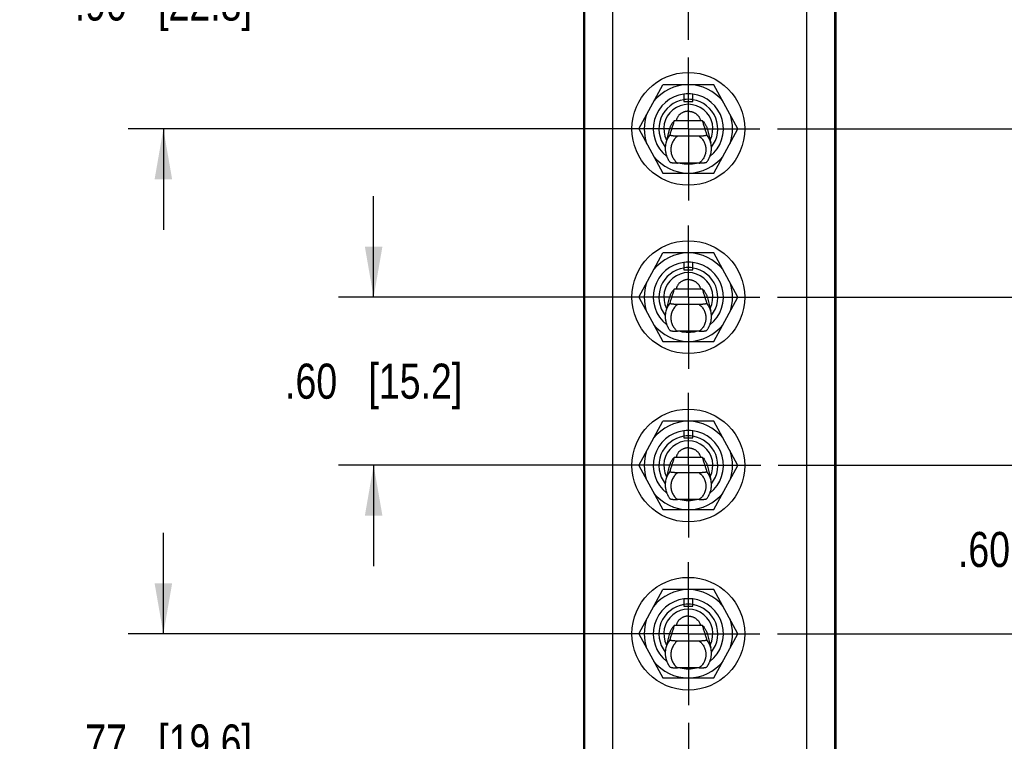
# Model space of a CAD drawing. Header units: inches. Extents: x 0 to 22, y 0 to 17.
# Tile 26 of 40: x 12.8 to 16.3, y 6.3 to 8.9. Entities that reach past the tile are written whole.
import ezdxf

# ---------------------------------------------------------------- set-up
doc = ezdxf.new("R2010")
doc.units = ezdxf.units.IN
doc.header["$LTSCALE"] = 1.21
doc.header["$MEASUREMENT"] = 0
doc.linetypes.add('CENTER', pattern=[0.6, 0.375, -0.075, 0.075, -0.075])
doc.layers.get('0').update_dxf_attribs({"linetype": 'CONTINUOUS'})
doc.layers.add('02___PRT_ALL_AXES', color=7, linetype='CONTINUOUS')
doc.layers.add('DIMENSIONS', color=7, linetype='CONTINUOUS')
doc.styles.get("Standard").update_dxf_attribs({"font": 'txt', "width": 0.8})
doc.dimstyles.new('DIMSTYLE_1', dxfattribs={"dimtxt": 0.125, "dimasz": 0.18, "dimexe": 0.125, "dimexo": 0.0625, "dimgap": 0.0625, "dimtad": 0, "dimtih": 1, "dimtoh": 1, "dimzin": 4, "dimdsep": 46, "dimtxsty": 'STANDARD', "dimblk": '_FILLED', "dimblk1": '_FILLED', "dimblk2": '_FILLED', "dimcen": 0.09, "dimadec": 0, "dimazin": 0, "dimtp": 0.001, "dimtm": 0.001, "dimtfac": 1, "dimtofl": 0, "dimtmove": 0, "dimatfit": 3, "dimldrblk": '_FILLED', "dimfxl": 1, "dimtolj": 1, "dimtzin": 4, "dimarcsym": 0})

# ---------------------------------------------------------------- blocks, each defined once
blk = doc.blocks.new('_FILLED')
at = {"color": 0, "linetype": 'BYBLOCK'}
blk.add_solid([(0, 0), (-1, 0.174), (-1, -0.174)], dxfattribs=at)
blk = doc.blocks.new('*D6')
at = {"layer": 'DIMENSIONS', "color": 2, "linetype": 'CONTINUOUS'}
for p, q in [((15.2203, 6.3757), (15.2203, 5.0467)), ((15.7478, 6.0644), (15.7478, 5.0467)), ((15.2203, 5.1717), (14.8603, 5.1717)), ((15.7478, 5.1717), (16.1034, 5.1717))]:
    blk.add_line(p, q, dxfattribs=at)
at = {"layer": 'DIMENSIONS', "color": 2, "linetype": 'CONTINUOUS', "xscale": 0.18, "yscale": 0.18, "zscale": 0.18}
blk.add_blockref('_FILLED', (15.2203, 5.1717), dxfattribs=at)
at = {"layer": 'DIMENSIONS', "color": 2, "linetype": 'CONTINUOUS', "xscale": 0.18, "yscale": 0.18, "zscale": 0.18, "rotation": 180}
blk.add_blockref('_FILLED', (15.7478, 5.1717), dxfattribs=at)
at = {"layer": 'DIMENSIONS', "color": 2, "linetype": 'CONTINUOUS', "insert": (16.1659, 5.2342), "char_height": 0.125, "width": 1.025, "attachment_point": 1, "line_spacing_factor": 0.9}
blk.add_mtext('.53{\\Ftxt.shx;\\W1.000000;\\H0.125000; }[13.4]', dxfattribs=at)
blk = doc.blocks.new('*D7')
at = {"layer": 'DIMENSIONS', "color": 2, "linetype": 'CONTINUOUS'}
for p, q in [((14.8478, 9.1143), (14.8478, 10.2657)), ((15.2203, 8.8107), (15.2203, 10.2657)), ((14.8478, 10.1407), (14.4727, 10.1407)), ((15.2203, 10.1407), (15.5803, 10.1407))]:
    blk.add_line(p, q, dxfattribs=at)
at = {"layer": 'DIMENSIONS', "color": 2, "linetype": 'CONTINUOUS', "xscale": 0.18, "yscale": 0.18, "zscale": 0.18}
blk.add_blockref('_FILLED', (14.8478, 10.1407), dxfattribs=at)
at = {"layer": 'DIMENSIONS', "color": 2, "linetype": 'CONTINUOUS', "xscale": 0.18, "yscale": 0.18, "zscale": 0.18, "rotation": 180}
blk.add_blockref('_FILLED', (15.2203, 10.1407), dxfattribs=at)
at = {"layer": 'DIMENSIONS', "color": 2, "linetype": 'CONTINUOUS', "insert": (14.4102, 10.2032), "char_height": 0.125, "width": 0.925, "attachment_point": 3, "line_spacing_factor": 0.9}
blk.add_mtext('.37{\\Ftxt.shx;\\W1.000000;\\H0.125000; }[9.5]', dxfattribs=at)
blk = doc.blocks.new('*D8')
at = {"layer": 'DIMENSIONS', "color": 2, "linetype": 'CONTINUOUS'}
for p, q in [((15.7103, 9.3907), (18.1228, 9.3907)), ((17.9978, 9.3907), (17.9978, 7.7812)), ((17.9978, 5.9217), (17.9978, 7.5312)), ((15.7103, 5.9217), (18.1228, 5.9217))]:
    blk.add_line(p, q, dxfattribs=at)
at = {"layer": 'DIMENSIONS', "color": 2, "linetype": 'CONTINUOUS', "xscale": 0.18, "yscale": 0.18, "zscale": 0.18}
for p, rotation in [((17.9978, 9.3907), 90), ((17.9978, 5.9217), 270)]:
    blk.add_blockref('_FILLED', p, dxfattribs=dict(at, rotation=rotation))
at = {"layer": 'DIMENSIONS', "color": 2, "linetype": 'CONTINUOUS', "insert": (17.9978, 7.7187), "char_height": 0.125, "width": 1.125, "attachment_point": 2, "line_spacing_factor": 0.9}
blk.add_mtext('3.47{\\Ftxt.shx;\\W1.000000;\\H0.125000; }[88.1]', dxfattribs=at)
blk = doc.blocks.new('*D9')
at = {"layer": 'DIMENSIONS', "color": 2, "linetype": 'CONTINUOUS'}
for p, q in [((13.3478, 6.6932), (13.3478, 7.0532)), ((15.1578, 6.6932), (13.2228, 6.6932)), ((14.8853, 5.9217), (13.2228, 5.9217)), ((13.3478, 5.9217), (13.3478, 5.5617))]:
    blk.add_line(p, q, dxfattribs=at)
at = {"layer": 'DIMENSIONS', "color": 2, "linetype": 'CONTINUOUS', "xscale": 0.18, "yscale": 0.18, "zscale": 0.18}
for p, rotation in [((13.3478, 6.6932), 270), ((13.3478, 5.9217), 90)]:
    blk.add_blockref('_FILLED', p, dxfattribs=dict(at, rotation=rotation))
at = {"layer": 'DIMENSIONS', "color": 2, "linetype": 'CONTINUOUS', "insert": (13.3478, 6.3699), "char_height": 0.125, "width": 1.025, "attachment_point": 2, "line_spacing_factor": 0.9}
blk.add_mtext('.77{\\Ftxt.shx;\\W1.000000;\\H0.125000; }[19.6]', dxfattribs=at)
blk = doc.blocks.new('*D10')
at = {"layer": 'DIMENSIONS', "color": 2, "linetype": 'CONTINUOUS'}
for p, q in [((16.4978, 7.2942), (16.4978, 7.6542)), ((15.5408, 7.2942), (16.6228, 7.2942)), ((15.5378, 6.6932), (16.6228, 6.6932)), ((16.4978, 6.6932), (16.4978, 6.3332))]:
    blk.add_line(p, q, dxfattribs=at)
at = {"layer": 'DIMENSIONS', "color": 2, "linetype": 'CONTINUOUS', "xscale": 0.18, "yscale": 0.18, "zscale": 0.18}
for p, rotation in [((16.4978, 7.2942), 270), ((16.4978, 6.6932), 90)]:
    blk.add_blockref('_FILLED', p, dxfattribs=dict(at, rotation=rotation))
at = {"layer": 'DIMENSIONS', "color": 2, "linetype": 'CONTINUOUS', "insert": (16.4978, 7.0562), "char_height": 0.125, "width": 1.025, "attachment_point": 2, "line_spacing_factor": 0.9}
blk.add_mtext('.60{\\Ftxt.shx;\\W1.000000;\\H0.125000; }[15.3]', dxfattribs=at)
blk = doc.blocks.new('*D11')
at = {"layer": 'DIMENSIONS', "color": 2, "linetype": 'CONTINUOUS'}
for p, q in [((14.0978, 7.8932), (14.0978, 8.2532)), ((15.1578, 7.8932), (13.9728, 7.8932)), ((15.1583, 7.2942), (13.9728, 7.2942)), ((14.0978, 7.2942), (14.0978, 6.9342))]:
    blk.add_line(p, q, dxfattribs=at)
at = {"layer": 'DIMENSIONS', "color": 2, "linetype": 'CONTINUOUS', "xscale": 0.18, "yscale": 0.18, "zscale": 0.18}
for p, rotation in [((14.0978, 7.8932), 270), ((14.0978, 7.2942), 90)]:
    blk.add_blockref('_FILLED', p, dxfattribs=dict(at, rotation=rotation))
at = {"layer": 'DIMENSIONS', "color": 2, "linetype": 'CONTINUOUS', "insert": (14.0978, 7.6562), "char_height": 0.125, "width": 1.025, "attachment_point": 2, "line_spacing_factor": 0.9}
blk.add_mtext('.60{\\Ftxt.shx;\\W1.000000;\\H0.125000; }[15.2]', dxfattribs=at)
blk = doc.blocks.new('*D12')
at = {"layer": 'DIMENSIONS', "color": 2, "linetype": 'CONTINUOUS'}
for p, q in [((13.3478, 9.3907), (13.3478, 9.7507)), ((14.8853, 9.3907), (13.2228, 9.3907)), ((15.1578, 8.4932), (13.2228, 8.4932)), ((13.3478, 8.4932), (13.3478, 8.1332))]:
    blk.add_line(p, q, dxfattribs=at)
at = {"layer": 'DIMENSIONS', "color": 2, "linetype": 'CONTINUOUS', "xscale": 0.18, "yscale": 0.18, "zscale": 0.18}
for p, rotation in [((13.3478, 9.3907), 270), ((13.3478, 8.4932), 90)]:
    blk.add_blockref('_FILLED', p, dxfattribs=dict(at, rotation=rotation))
at = {"layer": 'DIMENSIONS', "color": 2, "linetype": 'CONTINUOUS', "insert": (13.3478, 9.0044), "char_height": 0.125, "width": 1.025, "attachment_point": 2, "line_spacing_factor": 0.9}
blk.add_mtext('.90{\\Ftxt.shx;\\W1.000000;\\H0.125000; }[22.8]', dxfattribs=at)
blk = doc.blocks.new('*D13')
at = {"layer": 'DIMENSIONS', "color": 2, "linetype": 'CONTINUOUS'}
for p, q in [((17.2478, 8.4932), (17.2478, 8.8532)), ((15.5378, 8.4932), (17.3728, 8.4932)), ((15.5378, 7.8932), (17.3728, 7.8932)), ((17.2478, 7.8932), (17.2478, 7.5332))]:
    blk.add_line(p, q, dxfattribs=at)
at = {"layer": 'DIMENSIONS', "color": 2, "linetype": 'CONTINUOUS', "xscale": 0.18, "yscale": 0.18, "zscale": 0.18}
for p, rotation in [((17.2478, 8.4932), 270), ((17.2478, 7.8932), 90)]:
    blk.add_blockref('_FILLED', p, dxfattribs=dict(at, rotation=rotation))
at = {"layer": 'DIMENSIONS', "color": 2, "linetype": 'CONTINUOUS', "insert": (17.2478, 8.2557), "char_height": 0.125, "width": 1.025, "attachment_point": 2, "line_spacing_factor": 0.9}
blk.add_mtext('.60{\\Ftxt.shx;\\W1.000000;\\H0.125000; }[15.2]', dxfattribs=at)

msp = doc.modelspace()

# ---------------------------------------------------------------- linework, layer by layer
at = {"color": 7, "linetype": 'CONTINUOUS'}
for p, q in [((14.8478, 6.0217), (14.8478, 9.2907)), ((15.7478, 6.0217), (15.7478, 9.2907)), ((15.0433, 8.4932), (15.1294, 8.6507)), ((15.3112, 8.6507), (15.1294, 8.6507)), ((15.3973, 8.4932), (15.3112, 8.6507)), ((15.2048, 8.6172), (15.2048, 8.5912)), ((15.2358, 8.5912), (15.2358, 8.6172)), ((15.2048, 8.5912), (15.2358, 8.5912)), ((15.2707, 8.5221), (15.17, 8.5221)), ((15.0433, 8.4932), (15.1294, 8.3357)), ((15.2591, 8.4672), (15.1815, 8.4672)), ((15.3112, 8.3357), (15.3973, 8.4932)), ((15.2591, 8.3715), (15.1815, 8.3715)), ((15.1294, 8.3357), (15.3112, 8.3357)), ((15.0433, 7.8932), (15.1294, 8.0507)), ((15.3112, 8.0507), (15.1294, 8.0507)), ((15.3973, 7.8932), (15.3112, 8.0507)), ((15.2048, 8.0172), (15.2048, 7.9912)), ((15.2358, 7.9912), (15.2358, 8.0172)), ((15.2048, 7.9912), (15.2358, 7.9912)), ((15.2707, 7.9221), (15.17, 7.9221)), ((15.0433, 7.8932), (15.1294, 7.7357)), ((15.2591, 7.8672), (15.1815, 7.8672)), ((15.3112, 7.7357), (15.3973, 7.8932)), ((15.2591, 7.7715), (15.1815, 7.7715)), ((15.1294, 7.7357), (15.3112, 7.7357)), ((15.0433, 7.2932), (15.1294, 7.4507)), ((15.3112, 7.4507), (15.1294, 7.4507)), ((15.3973, 7.2932), (15.3112, 7.4507)), ((15.2048, 7.4172), (15.2048, 7.3912)), ((15.2358, 7.3912), (15.2358, 7.4172)), ((15.2048, 7.3912), (15.2358, 7.3912)), ((15.2707, 7.3221), (15.17, 7.3221)), ((15.0433, 7.2932), (15.1294, 7.1357)), ((15.3112, 7.1357), (15.3973, 7.2932)), ((15.2591, 7.2672), (15.1815, 7.2672)), ((15.2591, 7.1715), (15.1815, 7.1715)), ((15.1294, 7.1357), (15.3112, 7.1357)), ((15.0433, 6.6932), (15.1294, 6.8507)), ((15.3112, 6.8507), (15.1294, 6.8507)), ((15.3973, 6.6932), (15.3112, 6.8507)), ((15.2048, 6.8172), (15.2048, 6.7912)), ((15.2358, 6.7912), (15.2358, 6.8172)), ((15.2048, 6.7912), (15.2358, 6.7912)), ((15.2707, 6.7221), (15.17, 6.7221)), ((15.0433, 6.6932), (15.1294, 6.5357)), ((15.3112, 6.5357), (15.3973, 6.6932)), ((15.2591, 6.6672), (15.1815, 6.6672)), ((15.2591, 6.5715), (15.1815, 6.5715)), ((15.1294, 6.5357), (15.3112, 6.5357))]:
    msp.add_line(p, q, dxfattribs=at)
at = {"color": 3, "linetype": 'CONTINUOUS'}
for p, q in [((14.8503, 9.2457), (14.8503, 6.0667)), ((14.9503, 9.2457), (14.9503, 6.0667)), ((15.6418, 9.2457), (15.6418, 6.0667)), ((15.7418, 9.2457), (15.7418, 6.0667))]:
    msp.add_line(p, q, dxfattribs=at)
at = {"color": 7, "linetype": 'CONTINUOUS'}
for centre, radius, start, end in [((15.2203, 8.4932), 0.1575, 38.1947, 141.8053), ((15.2203, 8.4932), 0.125, 97.123, 231.9353), ((15.2203, 8.4932), 0.125, 308.0647, 82.877), ((15.2203, 8.4932), 0.105, 98.489, 218.3023), ((15.2203, 8.4932), 0.0875, 332.5653, 207.4347), ((15.2203, 8.4932), 0.105, 321.6975, 81.511), ((15.2203, 8.4932), 0.1575, 160.885, 199.115), ((15.2203, 8.4932), 0.1575, 340.885, 19.115), ((15.2175, 8.4234), 0.0797, 142.8539, 165.9655), ((15.2232, 8.4234), 0.0797, 14.0345, 37.1461), ((15.2165, 8.4237), 0.0787, 165.9998, 179.9961), ((15.2241, 8.4237), 0.0787, 0.0039, 14.0002), ((15.2203, 8.4932), 0.1575, 218.1947, 321.8053), ((15.2203, 8.4932), 0.125, 256.7511, 283.2491), ((15.2203, 7.8932), 0.1575, 38.1947, 141.8053), ((15.2203, 7.8932), 0.125, 97.123, 231.9353), ((15.2203, 7.8932), 0.125, 308.0647, 82.877), ((15.2203, 7.8932), 0.105, 98.489, 218.3023), ((15.2203, 7.8932), 0.0875, 332.5653, 207.4347), ((15.2203, 7.8932), 0.105, 321.6975, 81.511), ((15.2203, 7.8932), 0.1575, 160.885, 199.115), ((15.2203, 7.8932), 0.1575, 340.885, 19.115), ((15.2175, 7.8234), 0.0797, 142.8539, 165.9655), ((15.2232, 7.8234), 0.0797, 14.0345, 37.1461), ((15.2165, 7.8237), 0.0787, 165.9998, 179.9961), ((15.2241, 7.8237), 0.0787, 0.0039, 14.0002), ((15.2203, 7.8932), 0.1575, 218.1947, 321.8053), ((15.2203, 7.8932), 0.125, 256.7511, 283.2491), ((15.2203, 7.2932), 0.1575, 38.1947, 141.8053), ((15.2203, 7.2932), 0.125, 97.123, 231.9353), ((15.2203, 7.2932), 0.125, 308.0647, 82.877), ((15.2203, 7.2932), 0.105, 98.489, 218.3023), ((15.2203, 7.2932), 0.0875, 332.5653, 207.4347), ((15.2203, 7.2932), 0.105, 321.6975, 81.511), ((15.2203, 7.2932), 0.1575, 160.885, 199.115), ((15.2203, 7.2932), 0.1575, 340.885, 19.115), ((15.2175, 7.2234), 0.0797, 142.8539, 165.9655), ((15.2232, 7.2234), 0.0797, 14.0345, 37.1461), ((15.2165, 7.2237), 0.0787, 165.9998, 179.9961), ((15.2241, 7.2237), 0.0787, 0.0039, 14.0002), ((15.2203, 7.2932), 0.1575, 218.1947, 321.8053), ((15.2203, 7.2932), 0.125, 256.7511, 283.2491), ((15.2203, 6.6932), 0.1575, 38.1947, 141.8053), ((15.2203, 6.6932), 0.125, 97.123, 231.9353), ((15.2203, 6.6932), 0.125, 308.0647, 82.877), ((15.2203, 6.6932), 0.105, 98.489, 218.3023), ((15.2203, 6.6932), 0.0875, 332.5653, 207.4347), ((15.2203, 6.6932), 0.105, 321.6975, 81.511), ((15.2203, 6.6932), 0.1575, 160.885, 199.115), ((15.2203, 6.6932), 0.1575, 340.885, 19.115), ((15.2165, 6.6237), 0.0787, 165.9998, 179.9961), ((15.2175, 6.6234), 0.0797, 142.8539, 165.9655), ((15.2232, 6.6234), 0.0797, 14.0345, 37.1461), ((15.2241, 6.6237), 0.0787, 0.0039, 14.0002), ((15.2203, 6.6932), 0.1575, 218.1947, 321.8053), ((15.2203, 6.6932), 0.125, 256.7511, 283.2491)]:
    msp.add_arc(centre, radius, start, end, dxfattribs=at)
for points, knots in [([(15.17, 8.5221), (15.1678, 8.5199), (15.1647, 8.5164), (15.1612, 8.5114), (15.1588, 8.5075), (15.1567, 8.5034), (15.1548, 8.4992), (15.1533, 8.4949), (15.1524, 8.4919), (15.152, 8.4905)], [0, 0, 0, 0, 0.250919, 0.376213, 0.501284, 0.626168, 0.750903, 0.875509, 1, 1, 1, 1]), ([(15.17, 8.5221), (15.1685, 8.5179), (15.1658, 8.5095), (15.1617, 8.4968), (15.1578, 8.4842), (15.1552, 8.4758), (15.1539, 8.4715)], [0, 0, 0, 0, 0.251004, 0.501235, 0.75086, 1, 1, 1, 1]), ([(15.2707, 8.5221), (15.2728, 8.5199), (15.2759, 8.5164), (15.2794, 8.5114), (15.2818, 8.5075), (15.284, 8.5034), (15.2858, 8.4992), (15.2874, 8.4949), (15.2882, 8.4919), (15.2886, 8.4905)], [0, 0, 0, 0, 0.250919, 0.376213, 0.501284, 0.626168, 0.750903, 0.875509, 1, 1, 1, 1]), ([(15.2867, 8.4715), (15.2854, 8.4758), (15.2829, 8.4842), (15.2789, 8.4968), (15.2749, 8.5095), (15.2721, 8.5179), (15.2707, 8.5221)], [0, 0, 0, 0, 0.24914, 0.498765, 0.748996, 1, 1, 1, 1]), ([(15.1815, 8.4672), (15.1799, 8.4672), (15.1768, 8.4672), (15.1729, 8.4674), (15.1698, 8.4676), (15.1676, 8.4677), (15.1655, 8.4679), (15.1634, 8.4682), (15.1615, 8.4685), (15.1599, 8.4687), (15.1588, 8.469), (15.158, 8.4692), (15.1573, 8.4694), (15.1566, 8.4696), (15.156, 8.4698), (15.1555, 8.47), (15.155, 8.4703), (15.1546, 8.4705), (15.1543, 8.4708), (15.1541, 8.471), (15.154, 8.4712), (15.154, 8.4714), (15.1539, 8.4715), (15.1539, 8.4715)], [0, 0, 0, 0, 0.165513, 0.329147, 0.409368, 0.487859, 0.564002, 0.63703, 0.70608, 0.77015, 0.799987, 0.828169, 0.854558, 0.879023, 0.901443, 0.92171, 0.939757, 0.95557, 0.969201, 0.980835, 0.990871, 0.995499, 1, 1, 1, 1]), ([(15.1815, 8.4672), (15.1797, 8.4658), (15.177, 8.4635), (15.1738, 8.4602), (15.1708, 8.4567), (15.1674, 8.452), (15.1639, 8.446), (15.1612, 8.4397), (15.1596, 8.4341), (15.1587, 8.4296), (15.158, 8.4251), (15.1577, 8.4194), (15.158, 8.4136), (15.1587, 8.4091), (15.1596, 8.4046), (15.1612, 8.3991), (15.1639, 8.3927), (15.1674, 8.3867), (15.1708, 8.3821), (15.1738, 8.3786), (15.177, 8.3752), (15.1797, 8.373), (15.1815, 8.3715)], [0, 0, 0, 0, 0.062976, 0.094436, 0.125847, 0.188501, 0.251002, 0.313373, 0.375636, 0.40675, 0.43785, 0.5, 0.56215, 0.59325, 0.624364, 0.686627, 0.748998, 0.811499, 0.874153, 0.905564, 0.937024, 1, 1, 1, 1]), ([(15.2867, 8.4715), (15.2867, 8.4715), (15.2867, 8.4714), (15.2866, 8.4712), (15.2865, 8.471), (15.2863, 8.4708), (15.286, 8.4705), (15.2856, 8.4703), (15.2851, 8.47), (15.2846, 8.4698), (15.284, 8.4696), (15.2833, 8.4694), (15.2826, 8.4692), (15.2818, 8.469), (15.2807, 8.4687), (15.2792, 8.4685), (15.2772, 8.4682), (15.2752, 8.4679), (15.273, 8.4677), (15.2708, 8.4676), (15.2677, 8.4674), (15.2638, 8.4672), (15.2607, 8.4672), (15.2591, 8.4672)], [0, 0, 0, 0, 0.004501, 0.009129, 0.019165, 0.0308, 0.04443, 0.060243, 0.07829, 0.098557, 0.120977, 0.145442, 0.171832, 0.200013, 0.229851, 0.293921, 0.36297, 0.435998, 0.512141, 0.590632, 0.670854, 0.834487, 1, 1, 1, 1]), ([(15.2591, 8.4672), (15.2609, 8.4658), (15.2636, 8.4635), (15.2668, 8.4602), (15.2699, 8.4567), (15.2733, 8.452), (15.2767, 8.446), (15.2794, 8.4397), (15.281, 8.4341), (15.282, 8.4296), (15.2826, 8.4251), (15.2829, 8.4194), (15.2826, 8.4136), (15.282, 8.4091), (15.281, 8.4046), (15.2794, 8.3991), (15.2767, 8.3927), (15.2733, 8.3867), (15.2699, 8.3821), (15.2668, 8.3786), (15.2636, 8.3752), (15.2609, 8.373), (15.2591, 8.3715)], [0, 0, 0, 0, 0.062976, 0.094436, 0.125847, 0.188501, 0.251002, 0.313373, 0.375636, 0.40675, 0.43785, 0.5, 0.56215, 0.59325, 0.624364, 0.686627, 0.748998, 0.811499, 0.874153, 0.905564, 0.937024, 1, 1, 1, 1]), ([(15.1542, 8.3753), (15.1542, 8.3752), (15.1544, 8.375), (15.1547, 8.3748), (15.155, 8.3746), (15.1555, 8.3744), (15.1559, 8.3742), (15.1565, 8.374), (15.1571, 8.3738), (15.158, 8.3735), (15.1593, 8.3732), (15.1609, 8.3729), (15.1626, 8.3726), (15.1645, 8.3724), (15.1665, 8.3721), (15.1692, 8.3719), (15.1728, 8.3717), (15.1771, 8.3716), (15.1801, 8.3715), (15.1815, 8.3715)], [0, 0, 0, 0, 0.011391, 0.024586, 0.039719, 0.056831, 0.075912, 0.096908, 0.119736, 0.144297, 0.198184, 0.25767, 0.321846, 0.389869, 0.460974, 0.534494, 0.686559, 0.842528, 1, 1, 1, 1]), ([(15.2591, 8.3715), (15.2606, 8.3715), (15.2635, 8.3716), (15.2678, 8.3717), (15.2714, 8.3719), (15.2741, 8.3721), (15.2761, 8.3724), (15.278, 8.3726), (15.2797, 8.3729), (15.2814, 8.3732), (15.2826, 8.3735), (15.2835, 8.3738), (15.2841, 8.374), (15.2847, 8.3742), (15.2852, 8.3744), (15.2856, 8.3746), (15.286, 8.3748), (15.2863, 8.375), (15.2864, 8.3752), (15.2865, 8.3753)], [0, 0, 0, 0, 0.157472, 0.313441, 0.465507, 0.539026, 0.610131, 0.678154, 0.74233, 0.801816, 0.855703, 0.880264, 0.903092, 0.924088, 0.943169, 0.960281, 0.975414, 0.988609, 1, 1, 1, 1]), ([(15.17, 7.9221), (15.1678, 7.9199), (15.1647, 7.9164), (15.1612, 7.9114), (15.1588, 7.9075), (15.1567, 7.9034), (15.1548, 7.8992), (15.1533, 7.8949), (15.1524, 7.8919), (15.152, 7.8905)], [0, 0, 0, 0, 0.250919, 0.376213, 0.501284, 0.626168, 0.750903, 0.875509, 1, 1, 1, 1]), ([(15.17, 7.9221), (15.1685, 7.9179), (15.1658, 7.9095), (15.1617, 7.8968), (15.1578, 7.8842), (15.1552, 7.8758), (15.1539, 7.8715)], [0, 0, 0, 0, 0.251004, 0.501235, 0.75086, 1, 1, 1, 1]), ([(15.2707, 7.9221), (15.2728, 7.9199), (15.2759, 7.9164), (15.2794, 7.9114), (15.2818, 7.9075), (15.284, 7.9034), (15.2858, 7.8992), (15.2874, 7.8949), (15.2882, 7.8919), (15.2886, 7.8905)], [0, 0, 0, 0, 0.250919, 0.376213, 0.501284, 0.626168, 0.750903, 0.875509, 1, 1, 1, 1]), ([(15.2867, 7.8715), (15.2854, 7.8758), (15.2829, 7.8842), (15.2789, 7.8968), (15.2749, 7.9095), (15.2721, 7.9179), (15.2707, 7.9221)], [0, 0, 0, 0, 0.24914, 0.498765, 0.748996, 1, 1, 1, 1]), ([(15.1815, 7.8672), (15.1799, 7.8672), (15.1768, 7.8672), (15.1729, 7.8674), (15.1698, 7.8676), (15.1676, 7.8677), (15.1655, 7.8679), (15.1634, 7.8682), (15.1615, 7.8685), (15.1599, 7.8687), (15.1588, 7.869), (15.158, 7.8692), (15.1573, 7.8694), (15.1566, 7.8696), (15.156, 7.8698), (15.1555, 7.87), (15.155, 7.8703), (15.1546, 7.8705), (15.1543, 7.8708), (15.1541, 7.871), (15.154, 7.8712), (15.154, 7.8714), (15.1539, 7.8715), (15.1539, 7.8715)], [0, 0, 0, 0, 0.165513, 0.329147, 0.409368, 0.487859, 0.564002, 0.63703, 0.70608, 0.77015, 0.799987, 0.828169, 0.854558, 0.879023, 0.901443, 0.92171, 0.939757, 0.95557, 0.969201, 0.980835, 0.990871, 0.995499, 1, 1, 1, 1]), ([(15.1815, 7.8672), (15.1797, 7.8658), (15.177, 7.8635), (15.1738, 7.8602), (15.1708, 7.8567), (15.1674, 7.852), (15.1639, 7.846), (15.1612, 7.8397), (15.1596, 7.8341), (15.1587, 7.8296), (15.158, 7.8251), (15.1577, 7.8194), (15.158, 7.8136), (15.1587, 7.8091), (15.1596, 7.8046), (15.1612, 7.7991), (15.1639, 7.7927), (15.1674, 7.7867), (15.1708, 7.7821), (15.1738, 7.7786), (15.177, 7.7752), (15.1797, 7.773), (15.1815, 7.7715)], [0, 0, 0, 0, 0.062976, 0.094436, 0.125847, 0.188501, 0.251002, 0.313373, 0.375636, 0.40675, 0.43785, 0.5, 0.56215, 0.59325, 0.624364, 0.686627, 0.748998, 0.811499, 0.874153, 0.905564, 0.937024, 1, 1, 1, 1]), ([(15.2867, 7.8715), (15.2867, 7.8715), (15.2867, 7.8714), (15.2866, 7.8712), (15.2865, 7.871), (15.2863, 7.8708), (15.286, 7.8705), (15.2856, 7.8703), (15.2851, 7.87), (15.2846, 7.8698), (15.284, 7.8696), (15.2833, 7.8694), (15.2826, 7.8692), (15.2818, 7.869), (15.2807, 7.8687), (15.2792, 7.8685), (15.2772, 7.8682), (15.2752, 7.8679), (15.273, 7.8677), (15.2708, 7.8676), (15.2677, 7.8674), (15.2638, 7.8672), (15.2607, 7.8672), (15.2591, 7.8672)], [0, 0, 0, 0, 0.004501, 0.009129, 0.019165, 0.0308, 0.04443, 0.060243, 0.07829, 0.098557, 0.120977, 0.145442, 0.171832, 0.200013, 0.229851, 0.293921, 0.36297, 0.435998, 0.512141, 0.590632, 0.670854, 0.834487, 1, 1, 1, 1]), ([(15.2591, 7.8672), (15.2609, 7.8658), (15.2636, 7.8635), (15.2668, 7.8602), (15.2699, 7.8567), (15.2733, 7.852), (15.2767, 7.846), (15.2794, 7.8397), (15.281, 7.8341), (15.282, 7.8296), (15.2826, 7.8251), (15.2829, 7.8194), (15.2826, 7.8136), (15.282, 7.8091), (15.281, 7.8046), (15.2794, 7.7991), (15.2767, 7.7927), (15.2733, 7.7867), (15.2699, 7.7821), (15.2668, 7.7786), (15.2636, 7.7752), (15.2609, 7.773), (15.2591, 7.7715)], [0, 0, 0, 0, 0.062976, 0.094436, 0.125847, 0.188501, 0.251002, 0.313373, 0.375636, 0.40675, 0.43785, 0.5, 0.56215, 0.59325, 0.624364, 0.686627, 0.748998, 0.811499, 0.874153, 0.905564, 0.937024, 1, 1, 1, 1]), ([(15.1542, 7.7753), (15.1542, 7.7752), (15.1544, 7.775), (15.1547, 7.7748), (15.155, 7.7746), (15.1555, 7.7744), (15.1559, 7.7742), (15.1565, 7.774), (15.1571, 7.7738), (15.158, 7.7735), (15.1593, 7.7732), (15.1609, 7.7729), (15.1626, 7.7726), (15.1645, 7.7724), (15.1665, 7.7721), (15.1692, 7.7719), (15.1728, 7.7717), (15.1771, 7.7716), (15.1801, 7.7715), (15.1815, 7.7715)], [0, 0, 0, 0, 0.011391, 0.024586, 0.039719, 0.056831, 0.075912, 0.096908, 0.119736, 0.144297, 0.198184, 0.25767, 0.321846, 0.389869, 0.460974, 0.534494, 0.686559, 0.842528, 1, 1, 1, 1]), ([(15.2591, 7.7715), (15.2606, 7.7715), (15.2635, 7.7716), (15.2678, 7.7717), (15.2714, 7.7719), (15.2741, 7.7721), (15.2761, 7.7724), (15.278, 7.7726), (15.2797, 7.7729), (15.2814, 7.7732), (15.2826, 7.7735), (15.2835, 7.7738), (15.2841, 7.774), (15.2847, 7.7742), (15.2852, 7.7744), (15.2856, 7.7746), (15.286, 7.7748), (15.2863, 7.775), (15.2864, 7.7752), (15.2865, 7.7753)], [0, 0, 0, 0, 0.157472, 0.313441, 0.465507, 0.539026, 0.610131, 0.678154, 0.74233, 0.801816, 0.855703, 0.880264, 0.903092, 0.924088, 0.943169, 0.960281, 0.975414, 0.988609, 1, 1, 1, 1]), ([(15.17, 7.3221), (15.1678, 7.3199), (15.1647, 7.3164), (15.1612, 7.3114), (15.1588, 7.3075), (15.1567, 7.3034), (15.1548, 7.2992), (15.1533, 7.2949), (15.1524, 7.2919), (15.152, 7.2905)], [0, 0, 0, 0, 0.250919, 0.376213, 0.501284, 0.626168, 0.750903, 0.875509, 1, 1, 1, 1]), ([(15.17, 7.3221), (15.1685, 7.3179), (15.1658, 7.3095), (15.1617, 7.2968), (15.1578, 7.2842), (15.1552, 7.2758), (15.1539, 7.2715)], [0, 0, 0, 0, 0.251004, 0.501235, 0.75086, 1, 1, 1, 1]), ([(15.2707, 7.3221), (15.2728, 7.3199), (15.2759, 7.3164), (15.2794, 7.3114), (15.2818, 7.3075), (15.284, 7.3034), (15.2858, 7.2992), (15.2874, 7.2949), (15.2882, 7.2919), (15.2886, 7.2905)], [0, 0, 0, 0, 0.250919, 0.376213, 0.501284, 0.626168, 0.750903, 0.875509, 1, 1, 1, 1]), ([(15.2867, 7.2715), (15.2854, 7.2758), (15.2829, 7.2842), (15.2789, 7.2968), (15.2749, 7.3095), (15.2721, 7.3179), (15.2707, 7.3221)], [0, 0, 0, 0, 0.24914, 0.498765, 0.748996, 1, 1, 1, 1]), ([(15.1815, 7.2672), (15.1799, 7.2672), (15.1768, 7.2672), (15.1729, 7.2674), (15.1698, 7.2676), (15.1676, 7.2677), (15.1655, 7.2679), (15.1634, 7.2682), (15.1615, 7.2685), (15.1599, 7.2687), (15.1588, 7.269), (15.158, 7.2692), (15.1573, 7.2694), (15.1566, 7.2696), (15.156, 7.2698), (15.1555, 7.27), (15.155, 7.2703), (15.1546, 7.2705), (15.1543, 7.2708), (15.1541, 7.271), (15.154, 7.2712), (15.154, 7.2714), (15.1539, 7.2715), (15.1539, 7.2715)], [0, 0, 0, 0, 0.165513, 0.329147, 0.409368, 0.487859, 0.564002, 0.63703, 0.70608, 0.77015, 0.799987, 0.828169, 0.854558, 0.879023, 0.901443, 0.92171, 0.939757, 0.95557, 0.969201, 0.980835, 0.990871, 0.995499, 1, 1, 1, 1]), ([(15.2867, 7.2715), (15.2867, 7.2715), (15.2867, 7.2714), (15.2866, 7.2712), (15.2865, 7.271), (15.2863, 7.2708), (15.286, 7.2705), (15.2856, 7.2703), (15.2851, 7.27), (15.2846, 7.2698), (15.284, 7.2696), (15.2833, 7.2694), (15.2826, 7.2692), (15.2818, 7.269), (15.2807, 7.2687), (15.2792, 7.2685), (15.2772, 7.2682), (15.2752, 7.2679), (15.273, 7.2677), (15.2708, 7.2676), (15.2677, 7.2674), (15.2638, 7.2672), (15.2607, 7.2672), (15.2591, 7.2672)], [0, 0, 0, 0, 0.004501, 0.009129, 0.019165, 0.0308, 0.04443, 0.060243, 0.07829, 0.098557, 0.120977, 0.145442, 0.171832, 0.200013, 0.229851, 0.293921, 0.36297, 0.435998, 0.512141, 0.590632, 0.670854, 0.834487, 1, 1, 1, 1]), ([(15.1815, 7.2672), (15.1797, 7.2658), (15.177, 7.2635), (15.1738, 7.2602), (15.1708, 7.2567), (15.1674, 7.252), (15.1639, 7.246), (15.1612, 7.2397), (15.1596, 7.2341), (15.1587, 7.2296), (15.158, 7.2251), (15.1577, 7.2194), (15.158, 7.2136), (15.1587, 7.2091), (15.1596, 7.2046), (15.1612, 7.1991), (15.1639, 7.1927), (15.1674, 7.1867), (15.1708, 7.1821), (15.1738, 7.1786), (15.177, 7.1752), (15.1797, 7.173), (15.1815, 7.1715)], [0, 0, 0, 0, 0.062976, 0.094436, 0.125847, 0.188501, 0.251002, 0.313373, 0.375636, 0.40675, 0.43785, 0.5, 0.56215, 0.59325, 0.624364, 0.686627, 0.748998, 0.811499, 0.874153, 0.905564, 0.937024, 1, 1, 1, 1]), ([(15.2591, 7.2672), (15.2609, 7.2658), (15.2636, 7.2635), (15.2668, 7.2602), (15.2699, 7.2567), (15.2733, 7.252), (15.2767, 7.246), (15.2794, 7.2397), (15.281, 7.2341), (15.282, 7.2296), (15.2826, 7.2251), (15.2829, 7.2194), (15.2826, 7.2136), (15.282, 7.2091), (15.281, 7.2046), (15.2794, 7.1991), (15.2767, 7.1927), (15.2733, 7.1867), (15.2699, 7.1821), (15.2668, 7.1786), (15.2636, 7.1752), (15.2609, 7.173), (15.2591, 7.1715)], [0, 0, 0, 0, 0.062976, 0.094436, 0.125847, 0.188501, 0.251002, 0.313373, 0.375636, 0.40675, 0.43785, 0.5, 0.56215, 0.59325, 0.624364, 0.686627, 0.748998, 0.811499, 0.874153, 0.905564, 0.937024, 1, 1, 1, 1]), ([(15.1542, 7.1753), (15.1542, 7.1752), (15.1544, 7.175), (15.1547, 7.1748), (15.155, 7.1746), (15.1555, 7.1744), (15.1559, 7.1742), (15.1565, 7.174), (15.1571, 7.1738), (15.158, 7.1735), (15.1593, 7.1732), (15.1609, 7.1729), (15.1626, 7.1726), (15.1645, 7.1724), (15.1665, 7.1721), (15.1692, 7.1719), (15.1728, 7.1717), (15.1771, 7.1716), (15.1801, 7.1715), (15.1815, 7.1715)], [0, 0, 0, 0, 0.011391, 0.024586, 0.039719, 0.056831, 0.075912, 0.096908, 0.119736, 0.144297, 0.198184, 0.25767, 0.321846, 0.389869, 0.460974, 0.534494, 0.686559, 0.842528, 1, 1, 1, 1]), ([(15.2591, 7.1715), (15.2606, 7.1715), (15.2635, 7.1716), (15.2678, 7.1717), (15.2714, 7.1719), (15.2741, 7.1721), (15.2761, 7.1724), (15.278, 7.1726), (15.2797, 7.1729), (15.2814, 7.1732), (15.2826, 7.1735), (15.2835, 7.1738), (15.2841, 7.174), (15.2847, 7.1742), (15.2852, 7.1744), (15.2856, 7.1746), (15.286, 7.1748), (15.2863, 7.175), (15.2864, 7.1752), (15.2865, 7.1753)], [0, 0, 0, 0, 0.157472, 0.313441, 0.465507, 0.539026, 0.610131, 0.678154, 0.74233, 0.801816, 0.855703, 0.880264, 0.903092, 0.924088, 0.943169, 0.960281, 0.975414, 0.988609, 1, 1, 1, 1]), ([(15.17, 6.7221), (15.1678, 6.7199), (15.1647, 6.7164), (15.1612, 6.7114), (15.1588, 6.7075), (15.1567, 6.7034), (15.1548, 6.6992), (15.1533, 6.6949), (15.1524, 6.6919), (15.152, 6.6905)], [0, 0, 0, 0, 0.250919, 0.376213, 0.501284, 0.626168, 0.750903, 0.875509, 1, 1, 1, 1]), ([(15.17, 6.7221), (15.1685, 6.7179), (15.1658, 6.7095), (15.1617, 6.6968), (15.1578, 6.6842), (15.1552, 6.6758), (15.1539, 6.6715)], [0, 0, 0, 0, 0.251004, 0.501235, 0.75086, 1, 1, 1, 1]), ([(15.2707, 6.7221), (15.2728, 6.7199), (15.2759, 6.7164), (15.2794, 6.7114), (15.2818, 6.7075), (15.284, 6.7034), (15.2858, 6.6992), (15.2874, 6.6949), (15.2882, 6.6919), (15.2886, 6.6905)], [0, 0, 0, 0, 0.250919, 0.376213, 0.501284, 0.626168, 0.750903, 0.875509, 1, 1, 1, 1]), ([(15.2867, 6.6715), (15.2854, 6.6758), (15.2829, 6.6842), (15.2789, 6.6968), (15.2749, 6.7095), (15.2721, 6.7179), (15.2707, 6.7221)], [0, 0, 0, 0, 0.24914, 0.498765, 0.748996, 1, 1, 1, 1]), ([(15.1815, 6.6672), (15.1799, 6.6672), (15.1768, 6.6672), (15.1729, 6.6674), (15.1698, 6.6676), (15.1676, 6.6677), (15.1655, 6.6679), (15.1634, 6.6682), (15.1615, 6.6685), (15.1599, 6.6687), (15.1588, 6.669), (15.158, 6.6692), (15.1573, 6.6694), (15.1566, 6.6696), (15.156, 6.6698), (15.1555, 6.67), (15.155, 6.6703), (15.1546, 6.6705), (15.1543, 6.6708), (15.1541, 6.671), (15.154, 6.6712), (15.154, 6.6714), (15.1539, 6.6715), (15.1539, 6.6715)], [0, 0, 0, 0, 0.165513, 0.329147, 0.409368, 0.487859, 0.564002, 0.63703, 0.70608, 0.77015, 0.799987, 0.828169, 0.854558, 0.879023, 0.901443, 0.92171, 0.939757, 0.95557, 0.969201, 0.980835, 0.990871, 0.995499, 1, 1, 1, 1]), ([(15.1815, 6.6672), (15.1797, 6.6658), (15.177, 6.6635), (15.1738, 6.6602), (15.1708, 6.6567), (15.1674, 6.652), (15.1639, 6.646), (15.1612, 6.6397), (15.1596, 6.6341), (15.1587, 6.6296), (15.158, 6.6251), (15.1577, 6.6194), (15.158, 6.6136), (15.1587, 6.6091), (15.1596, 6.6046), (15.1612, 6.5991), (15.1639, 6.5927), (15.1674, 6.5867), (15.1708, 6.5821), (15.1738, 6.5786), (15.177, 6.5752), (15.1797, 6.573), (15.1815, 6.5715)], [0, 0, 0, 0, 0.062976, 0.094436, 0.125847, 0.188501, 0.251002, 0.313373, 0.375636, 0.40675, 0.43785, 0.5, 0.56215, 0.59325, 0.624364, 0.686627, 0.748998, 0.811499, 0.874153, 0.905564, 0.937024, 1, 1, 1, 1]), ([(15.2867, 6.6715), (15.2867, 6.6715), (15.2867, 6.6714), (15.2866, 6.6712), (15.2865, 6.671), (15.2863, 6.6708), (15.286, 6.6705), (15.2856, 6.6703), (15.2851, 6.67), (15.2846, 6.6698), (15.284, 6.6696), (15.2833, 6.6694), (15.2826, 6.6692), (15.2818, 6.669), (15.2807, 6.6687), (15.2792, 6.6685), (15.2772, 6.6682), (15.2752, 6.6679), (15.273, 6.6677), (15.2708, 6.6676), (15.2677, 6.6674), (15.2638, 6.6672), (15.2607, 6.6672), (15.2591, 6.6672)], [0, 0, 0, 0, 0.004501, 0.009129, 0.019165, 0.0308, 0.04443, 0.060243, 0.07829, 0.098557, 0.120977, 0.145442, 0.171832, 0.200013, 0.229851, 0.293921, 0.36297, 0.435998, 0.512141, 0.590632, 0.670854, 0.834487, 1, 1, 1, 1]), ([(15.2591, 6.6672), (15.2609, 6.6658), (15.2636, 6.6635), (15.2668, 6.6602), (15.2699, 6.6567), (15.2733, 6.652), (15.2767, 6.646), (15.2794, 6.6397), (15.281, 6.6341), (15.282, 6.6296), (15.2826, 6.6251), (15.2829, 6.6194), (15.2826, 6.6136), (15.282, 6.6091), (15.281, 6.6046), (15.2794, 6.5991), (15.2767, 6.5927), (15.2733, 6.5867), (15.2699, 6.5821), (15.2668, 6.5786), (15.2636, 6.5752), (15.2609, 6.573), (15.2591, 6.5715)], [0, 0, 0, 0, 0.062976, 0.094436, 0.125847, 0.188501, 0.251002, 0.313373, 0.375636, 0.40675, 0.43785, 0.5, 0.56215, 0.59325, 0.624364, 0.686627, 0.748998, 0.811499, 0.874153, 0.905564, 0.937024, 1, 1, 1, 1]), ([(15.1542, 6.5753), (15.1542, 6.5752), (15.1544, 6.575), (15.1547, 6.5748), (15.155, 6.5746), (15.1555, 6.5744), (15.1559, 6.5742), (15.1565, 6.574), (15.1571, 6.5738), (15.158, 6.5735), (15.1593, 6.5732), (15.1609, 6.5729), (15.1626, 6.5726), (15.1645, 6.5724), (15.1665, 6.5721), (15.1692, 6.5719), (15.1728, 6.5717), (15.1771, 6.5716), (15.1801, 6.5715), (15.1815, 6.5715)], [0, 0, 0, 0, 0.011391, 0.024586, 0.039719, 0.056831, 0.075912, 0.096908, 0.119736, 0.144297, 0.198184, 0.25767, 0.321846, 0.389869, 0.460974, 0.534494, 0.686559, 0.842528, 1, 1, 1, 1]), ([(15.2591, 6.5715), (15.2606, 6.5715), (15.2635, 6.5716), (15.2678, 6.5717), (15.2714, 6.5719), (15.2741, 6.5721), (15.2761, 6.5724), (15.278, 6.5726), (15.2797, 6.5729), (15.2814, 6.5732), (15.2826, 6.5735), (15.2835, 6.5738), (15.2841, 6.574), (15.2847, 6.5742), (15.2852, 6.5744), (15.2856, 6.5746), (15.286, 6.5748), (15.2863, 6.575), (15.2864, 6.5752), (15.2865, 6.5753)], [0, 0, 0, 0, 0.157472, 0.313441, 0.465507, 0.539026, 0.610131, 0.678154, 0.74233, 0.801816, 0.855703, 0.880264, 0.903092, 0.924088, 0.943169, 0.960281, 0.975414, 0.988609, 1, 1, 1, 1])]:
    msp.add_open_spline(points, degree=3, knots=knots, dxfattribs=at)
at = {"layer": '02___PRT_ALL_AXES', "color": 7, "linetype": 'CENTER'}
for p, q in [((15.2203, 8.4932), (15.2203, 8.7482)), ((15.2203, 8.4932), (14.9653, 8.4932)), ((15.2203, 8.4932), (15.2203, 8.2382)), ((15.2203, 8.4932), (15.4753, 8.4932)), ((15.2203, 7.8932), (15.2203, 8.1482)), ((15.2203, 7.8932), (14.9653, 7.8932)), ((15.2203, 7.8932), (15.2203, 7.6382)), ((15.2203, 7.8932), (15.4753, 7.8932)), ((15.2208, 7.2942), (15.2208, 7.5517)), ((15.2208, 7.2942), (14.9633, 7.2942)), ((15.2208, 7.2942), (15.4783, 7.2942)), ((15.2208, 7.2942), (15.2208, 7.0367)), ((15.2203, 6.6932), (15.2203, 6.9482)), ((15.2203, 6.6932), (14.9653, 6.6932)), ((15.2203, 6.6932), (15.4753, 6.6932)), ((15.2203, 6.6932), (15.2203, 6.4382))]:
    msp.add_line(p, q, dxfattribs=at)
at = {"layer": '02___PRT_ALL_AXES', "color": 7, "linetype": 'CONTINUOUS'}
for p, q in [((15.152, 8.4905), (15.1402, 8.4427)), ((15.2886, 8.4905), (15.3005, 8.4427)), ((15.152, 7.8905), (15.1402, 7.8427)), ((15.2886, 7.8905), (15.3005, 7.8427)), ((15.152, 7.2905), (15.1402, 7.2427)), ((15.2886, 7.2905), (15.3005, 7.2427)), ((15.152, 6.6905), (15.1402, 6.6427)), ((15.2886, 6.6905), (15.3005, 6.6427))]:
    msp.add_line(p, q, dxfattribs=at)
for centre in [(15.2203, 8.4932), (15.2203, 7.8932), (15.2203, 7.2932), (15.2203, 6.6932)]:
    msp.add_circle(centre, 0.201, dxfattribs=at)
for centre, radius, start, end in [((15.2203, 8.4932), 0.125, 82.877, 97.1405), ((15.2203, 8.4932), 0.1056, 81.5616, 98.4384), ((15.2203, 7.8932), 0.125, 82.877, 97.1405), ((15.2203, 7.8932), 0.1056, 81.5616, 98.4384), ((15.2203, 7.2932), 0.125, 82.877, 97.1405), ((15.2203, 7.2932), 0.1056, 81.5616, 98.4384), ((15.2203, 6.6932), 0.125, 82.877, 97.1405), ((15.2203, 6.6932), 0.1056, 81.5616, 98.4384)]:
    msp.add_arc(centre, radius, start, end, dxfattribs=at)
for points, knots in [([(15.2203, 8.556), (15.2191, 8.556), (15.2165, 8.5559), (15.2128, 8.5555), (15.2091, 8.5547), (15.2055, 8.5536), (15.202, 8.5523), (15.1986, 8.5506), (15.1954, 8.5487), (15.1913, 8.5458), (15.1876, 8.5425), (15.1844, 8.5387), (15.1822, 8.5356), (15.1804, 8.5324), (15.1788, 8.5291), (15.1774, 8.5256), (15.1768, 8.5233), (15.1765, 8.5221)], [0, 0, 0, 0, 0.063078, 0.126214, 0.189307, 0.252312, 0.315231, 0.378063, 0.440795, 0.503412, 0.628164, 0.690407, 0.75253, 0.814539, 0.876444, 0.938259, 1, 1, 1, 1]), ([(15.2203, 8.556), (15.2216, 8.556), (15.2241, 8.5559), (15.2278, 8.5555), (15.2315, 8.5547), (15.2351, 8.5536), (15.2387, 8.5523), (15.242, 8.5506), (15.2453, 8.5487), (15.2493, 8.5458), (15.253, 8.5425), (15.2562, 8.5387), (15.2584, 8.5356), (15.2603, 8.5324), (15.2619, 8.5291), (15.2632, 8.5256), (15.2639, 8.5233), (15.2641, 8.5221)], [0, 0, 0, 0, 0.063078, 0.126214, 0.189307, 0.252312, 0.315231, 0.378063, 0.440795, 0.503412, 0.628164, 0.690407, 0.75253, 0.814539, 0.876444, 0.938259, 1, 1, 1, 1]), ([(15.1378, 8.4237), (15.1378, 8.4215), (15.138, 8.4172), (15.1388, 8.4108), (15.1401, 8.4044), (15.1416, 8.3992), (15.1431, 8.3951), (15.1447, 8.3911), (15.1466, 8.3872), (15.1487, 8.3834), (15.151, 8.3797), (15.1528, 8.377), (15.1542, 8.3753)], [0, 0, 0, 0, 0.124755, 0.249596, 0.37445, 0.499352, 0.561849, 0.624369, 0.749461, 0.81206, 0.874687, 1, 1, 1, 1]), ([(15.2865, 8.3753), (15.2878, 8.377), (15.2897, 8.3797), (15.2919, 8.3834), (15.294, 8.3872), (15.2959, 8.3911), (15.2975, 8.3951), (15.299, 8.3992), (15.3005, 8.4044), (15.3018, 8.4108), (15.3026, 8.4172), (15.3028, 8.4215), (15.3028, 8.4237)], [0, 0, 0, 0, 0.125313, 0.18794, 0.250539, 0.375631, 0.438151, 0.500647, 0.62555, 0.750404, 0.875245, 1, 1, 1, 1]), ([(15.2203, 7.956), (15.2191, 7.956), (15.2165, 7.9559), (15.2128, 7.9555), (15.2091, 7.9547), (15.2055, 7.9536), (15.202, 7.9523), (15.1986, 7.9506), (15.1954, 7.9487), (15.1913, 7.9458), (15.1876, 7.9425), (15.1844, 7.9387), (15.1822, 7.9356), (15.1804, 7.9324), (15.1788, 7.9291), (15.1774, 7.9256), (15.1768, 7.9233), (15.1765, 7.9221)], [0, 0, 0, 0, 0.063078, 0.126214, 0.189307, 0.252312, 0.315231, 0.378063, 0.440795, 0.503412, 0.628164, 0.690407, 0.75253, 0.814539, 0.876444, 0.938259, 1, 1, 1, 1]), ([(15.2203, 7.956), (15.2216, 7.956), (15.2241, 7.9559), (15.2278, 7.9555), (15.2315, 7.9547), (15.2351, 7.9536), (15.2387, 7.9523), (15.242, 7.9506), (15.2453, 7.9487), (15.2493, 7.9458), (15.253, 7.9425), (15.2562, 7.9387), (15.2584, 7.9356), (15.2603, 7.9324), (15.2619, 7.9291), (15.2632, 7.9256), (15.2639, 7.9233), (15.2641, 7.9221)], [0, 0, 0, 0, 0.063078, 0.126214, 0.189307, 0.252312, 0.315231, 0.378063, 0.440795, 0.503412, 0.628164, 0.690407, 0.75253, 0.814539, 0.876444, 0.938259, 1, 1, 1, 1]), ([(15.1378, 7.8237), (15.1378, 7.8215), (15.138, 7.8172), (15.1388, 7.8108), (15.1401, 7.8044), (15.1416, 7.7992), (15.1431, 7.7951), (15.1447, 7.7911), (15.1466, 7.7872), (15.1487, 7.7834), (15.151, 7.7797), (15.1528, 7.777), (15.1542, 7.7753)], [0, 0, 0, 0, 0.124755, 0.249596, 0.37445, 0.499352, 0.561849, 0.624369, 0.749461, 0.81206, 0.874687, 1, 1, 1, 1]), ([(15.2865, 7.7753), (15.2878, 7.777), (15.2897, 7.7797), (15.2919, 7.7834), (15.294, 7.7872), (15.2959, 7.7911), (15.2975, 7.7951), (15.299, 7.7992), (15.3005, 7.8044), (15.3018, 7.8108), (15.3026, 7.8172), (15.3028, 7.8215), (15.3028, 7.8237)], [0, 0, 0, 0, 0.125313, 0.18794, 0.250539, 0.375631, 0.438151, 0.500647, 0.62555, 0.750404, 0.875245, 1, 1, 1, 1]), ([(15.2203, 7.356), (15.2191, 7.356), (15.2165, 7.3559), (15.2128, 7.3555), (15.2091, 7.3547), (15.2055, 7.3536), (15.202, 7.3523), (15.1986, 7.3506), (15.1954, 7.3487), (15.1913, 7.3458), (15.1876, 7.3425), (15.1844, 7.3387), (15.1822, 7.3356), (15.1804, 7.3324), (15.1788, 7.3291), (15.1774, 7.3256), (15.1768, 7.3233), (15.1765, 7.3221)], [0, 0, 0, 0, 0.063078, 0.126214, 0.189307, 0.252312, 0.315231, 0.378063, 0.440795, 0.503412, 0.628164, 0.690407, 0.75253, 0.814539, 0.876444, 0.938259, 1, 1, 1, 1]), ([(15.2203, 7.356), (15.2216, 7.356), (15.2241, 7.3559), (15.2278, 7.3555), (15.2315, 7.3547), (15.2351, 7.3536), (15.2387, 7.3523), (15.242, 7.3506), (15.2453, 7.3487), (15.2493, 7.3458), (15.253, 7.3425), (15.2562, 7.3387), (15.2584, 7.3356), (15.2603, 7.3324), (15.2619, 7.3291), (15.2632, 7.3256), (15.2639, 7.3233), (15.2641, 7.3221)], [0, 0, 0, 0, 0.063078, 0.126214, 0.189307, 0.252312, 0.315231, 0.378063, 0.440795, 0.503412, 0.628164, 0.690407, 0.75253, 0.814539, 0.876444, 0.938259, 1, 1, 1, 1]), ([(15.1378, 7.2237), (15.1378, 7.2215), (15.138, 7.2172), (15.1388, 7.2108), (15.1401, 7.2044), (15.1416, 7.1992), (15.1431, 7.1951), (15.1447, 7.1911), (15.1466, 7.1872), (15.1487, 7.1834), (15.151, 7.1797), (15.1528, 7.177), (15.1542, 7.1753)], [0, 0, 0, 0, 0.124755, 0.249596, 0.37445, 0.499352, 0.561849, 0.624369, 0.749461, 0.81206, 0.874687, 1, 1, 1, 1]), ([(15.2865, 7.1753), (15.2878, 7.177), (15.2897, 7.1797), (15.2919, 7.1834), (15.294, 7.1872), (15.2959, 7.1911), (15.2975, 7.1951), (15.299, 7.1992), (15.3005, 7.2044), (15.3018, 7.2108), (15.3026, 7.2172), (15.3028, 7.2215), (15.3028, 7.2237)], [0, 0, 0, 0, 0.125313, 0.18794, 0.250539, 0.375631, 0.438151, 0.500647, 0.62555, 0.750404, 0.875245, 1, 1, 1, 1]), ([(15.2203, 6.756), (15.2191, 6.756), (15.2165, 6.7559), (15.2128, 6.7555), (15.2091, 6.7547), (15.2055, 6.7536), (15.202, 6.7523), (15.1986, 6.7506), (15.1954, 6.7487), (15.1913, 6.7458), (15.1876, 6.7425), (15.1844, 6.7387), (15.1822, 6.7356), (15.1804, 6.7324), (15.1788, 6.7291), (15.1774, 6.7256), (15.1768, 6.7233), (15.1765, 6.7221)], [0, 0, 0, 0, 0.063078, 0.126214, 0.189307, 0.252312, 0.315231, 0.378063, 0.440795, 0.503412, 0.628164, 0.690407, 0.75253, 0.814539, 0.876444, 0.938259, 1, 1, 1, 1]), ([(15.2203, 6.756), (15.2216, 6.756), (15.2241, 6.7559), (15.2278, 6.7555), (15.2315, 6.7547), (15.2351, 6.7536), (15.2387, 6.7523), (15.242, 6.7506), (15.2453, 6.7487), (15.2493, 6.7458), (15.253, 6.7425), (15.2562, 6.7387), (15.2584, 6.7356), (15.2603, 6.7324), (15.2619, 6.7291), (15.2632, 6.7256), (15.2639, 6.7233), (15.2641, 6.7221)], [0, 0, 0, 0, 0.063078, 0.126214, 0.189307, 0.252312, 0.315231, 0.378063, 0.440795, 0.503412, 0.628164, 0.690407, 0.75253, 0.814539, 0.876444, 0.938259, 1, 1, 1, 1]), ([(15.1378, 6.6237), (15.1378, 6.6215), (15.138, 6.6172), (15.1388, 6.6108), (15.1401, 6.6044), (15.1416, 6.5992), (15.1431, 6.5951), (15.1447, 6.5911), (15.1466, 6.5872), (15.1487, 6.5834), (15.151, 6.5797), (15.1528, 6.577), (15.1542, 6.5753)], [0, 0, 0, 0, 0.124755, 0.249596, 0.37445, 0.499352, 0.561849, 0.624369, 0.749461, 0.81206, 0.874687, 1, 1, 1, 1]), ([(15.2865, 6.5753), (15.2878, 6.577), (15.2897, 6.5797), (15.2919, 6.5834), (15.294, 6.5872), (15.2959, 6.5911), (15.2975, 6.5951), (15.299, 6.5992), (15.3005, 6.6044), (15.3018, 6.6108), (15.3026, 6.6172), (15.3028, 6.6215), (15.3028, 6.6237)], [0, 0, 0, 0, 0.125313, 0.18794, 0.250539, 0.375631, 0.438151, 0.500647, 0.62555, 0.750404, 0.875245, 1, 1, 1, 1])]:
    msp.add_open_spline(points, degree=3, knots=knots, dxfattribs=at)

# ---------------------------------------------------------------- dimensions: what is measured, and where the dimension line sits
at = {"layer": 'DIMENSIONS', "color": 2, "linetype": 'CONTINUOUS'}
for base, p1, p2, angle, picture, middle in [((14.8478, 10.1407), (15.2203, 8.7482), (14.8478, 9.0518), 180, '*D7', (13.9477, 10.1407)), ((13.3478, 9.3907), (15.2203, 8.4932), (14.9478, 9.3907), 90, '*D12', (13.3478, 8.9419)), ((17.9978, 5.9217), (15.6478, 9.3907), (15.6478, 5.9217), 270, '*D8', (17.9978, 7.6562)), ((17.2478, 7.8932), (15.4753, 8.4932), (15.4753, 7.8932), 270, '*D13', (17.2478, 8.1932)), ((14.0978, 7.8932), (15.2208, 7.2942), (15.2203, 7.8932), 90, '*D11', (14.0978, 7.5937)), ((16.4978, 7.2942), (15.4753, 6.6932), (15.4783, 7.2942), 90, '*D10', (16.4978, 6.9937)), ((13.3478, 6.6932), (14.9478, 5.9217), (15.2203, 6.6932), 90, '*D9', (13.3478, 6.3074))]:
    dim = msp.add_linear_dim(base=base, p1=p1, p2=p2, angle=angle, dimstyle='DIMSTYLE_1', dxfattribs=at)
    dim.commit()
    dim.dimension.update_dxf_attribs({"geometry": picture, "text_midpoint": middle, "dimtype": 160})
dim = msp.add_linear_dim(base=(15.7478, 5.1717), p1=(15.2203, 6.4382), p2=(15.7478, 6.1269), dimstyle='DIMSTYLE_1', dxfattribs=at)
dim.commit()
dim.dimension.update_dxf_attribs({"geometry": '*D6', "text_midpoint": (16.6784, 5.1717), "dimtype": 160})

doc.saveas('drawing.dxf')
